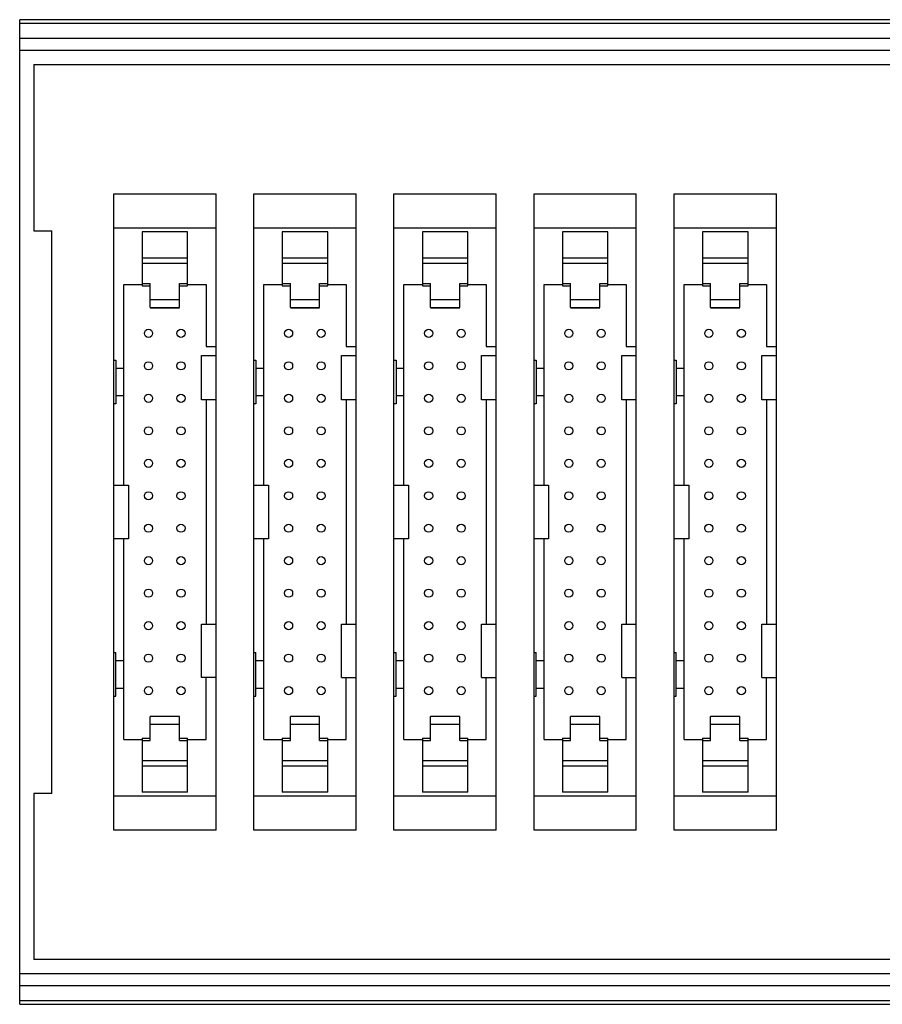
# Model space of a CAD drawing. Header units: millimetres. Extents: x 37 to 172, y 123 to 200.
# Tile 1 of 3: x 37 to 104, y 123 to 200. Entities that reach past the tile are written whole.
import ezdxf

# ---------------------------------------------------------------- set-up
doc = ezdxf.new("R2010")
doc.units = ezdxf.units.MM
doc.header["$LTSCALE"] = 19.36
doc.layers.get('0').update_dxf_attribs({"linetype": 'CONTINUOUS'})

msp = doc.modelspace()

# ---------------------------------------------------------------- linework, layer by layer
at = {"color": 6, "linetype": 'Continuous'}
for p, q in [((36.783, 123.43), (36.783, 200.43)), ((171.683, 200.43), (36.783, 200.43)), ((171.683, 200.13), (36.783, 200.13)), ((37.883, 196.93), (37.883, 183.926)), ((37.883, 196.93), (170.583, 196.93)), ((44.137, 137.038), (44.137, 186.822)), ((44.137, 186.822), (52.138, 186.822)), ((52.138, 137.038), (52.138, 186.822)), ((55.091, 137.038), (55.091, 186.822)), ((55.091, 186.822), (63.092, 186.822)), ((63.092, 137.038), (63.092, 186.822)), ((66.045, 137.038), (66.045, 186.822)), ((66.045, 186.822), (74.046, 186.822)), ((74.046, 137.038), (74.046, 186.822)), ((76.998, 137.038), (76.998, 186.822)), ((76.998, 186.822), (84.999, 186.822)), ((84.999, 137.038), (84.999, 186.822)), ((87.952, 137.038), (87.952, 186.822)), ((87.952, 186.822), (95.953, 186.822)), ((95.953, 137.038), (95.953, 186.822)), ((44.137, 184.155), (52.138, 184.155)), ((55.091, 184.155), (63.092, 184.155)), ((66.045, 184.155), (74.046, 184.155)), ((76.998, 184.155), (84.999, 184.155)), ((87.952, 184.155), (95.953, 184.155)), ((37.883, 183.926), (39.283, 183.926)), ((39.283, 139.926), (39.283, 183.926)), ((49.916, 183.85), (46.36, 183.85)), ((46.36, 183.849), (46.36, 179.609)), ((49.916, 179.609), (49.916, 183.849)), ((60.869, 183.85), (57.313, 183.85)), ((57.313, 183.849), (57.313, 179.609)), ((60.869, 179.609), (60.869, 183.849)), ((71.823, 183.85), (68.267, 183.85)), ((68.267, 183.849), (68.267, 179.609)), ((71.823, 179.609), (71.823, 183.849)), ((82.777, 183.85), (79.221, 183.85)), ((79.221, 183.849), (79.221, 179.609)), ((82.777, 179.609), (82.777, 183.849)), ((93.731, 183.85), (90.175, 183.85)), ((90.175, 183.849), (90.175, 179.609)), ((93.731, 179.609), (93.731, 183.849)), ((44.924, 164.026), (44.924, 179.71)), ((44.924, 179.71), (46.36, 179.71)), ((46.36, 179.804), (46.995, 179.804)), ((46.36, 179.609), (46.995, 179.609)), ((46.995, 177.921), (46.995, 179.804)), ((49.281, 177.921), (49.281, 179.804)), ((49.281, 179.804), (49.916, 179.804)), ((49.281, 179.609), (49.916, 179.609)), ((49.916, 179.71), (51.351, 179.71)), ((51.351, 179.71), (51.351, 174.884)), ((55.878, 164.026), (55.878, 179.71)), ((55.878, 179.71), (57.313, 179.71)), ((57.313, 179.804), (57.948, 179.804)), ((57.313, 179.609), (57.948, 179.609)), ((57.948, 177.921), (57.948, 179.804)), ((60.234, 177.921), (60.234, 179.804)), ((60.234, 179.804), (60.869, 179.804)), ((60.234, 179.609), (60.869, 179.609)), ((60.869, 179.71), (62.304, 179.71)), ((62.304, 179.71), (62.304, 174.884)), ((66.832, 164.026), (66.832, 179.71)), ((66.832, 179.71), (68.267, 179.71)), ((68.267, 179.804), (68.902, 179.804)), ((68.267, 179.609), (68.902, 179.609)), ((68.902, 177.921), (68.902, 179.804)), ((71.188, 177.921), (71.188, 179.804)), ((71.188, 179.804), (71.823, 179.804)), ((71.188, 179.609), (71.823, 179.609)), ((71.823, 179.71), (73.258, 179.71)), ((73.258, 179.71), (73.258, 174.884)), ((77.786, 164.026), (77.786, 179.71)), ((77.786, 179.71), (79.221, 179.71)), ((79.221, 179.804), (79.856, 179.804)), ((79.221, 179.609), (79.856, 179.609)), ((79.856, 177.921), (79.856, 179.804)), ((82.142, 177.921), (82.142, 179.804)), ((82.142, 179.804), (82.777, 179.804)), ((82.142, 179.609), (82.777, 179.609)), ((82.777, 179.71), (84.212, 179.71)), ((84.212, 179.71), (84.212, 174.884)), ((88.739, 164.026), (88.739, 179.71)), ((88.739, 179.71), (90.175, 179.71)), ((90.175, 179.804), (90.81, 179.804)), ((90.175, 179.609), (90.81, 179.609)), ((90.81, 177.921), (90.81, 179.804)), ((93.096, 177.921), (93.096, 179.804)), ((93.096, 179.804), (93.731, 179.804)), ((93.096, 179.609), (93.731, 179.609)), ((93.731, 179.71), (95.166, 179.71)), ((95.166, 179.71), (95.166, 174.884)), ((46.995, 178.561), (49.281, 178.561)), ((46.995, 177.924), (49.281, 177.924)), ((46.995, 177.906), (49.281, 177.906)), ((57.948, 178.561), (60.234, 178.561)), ((57.948, 177.924), (60.234, 177.924)), ((57.948, 177.906), (60.234, 177.906)), ((68.902, 178.561), (71.188, 178.561)), ((68.902, 177.924), (71.188, 177.924)), ((68.902, 177.906), (71.188, 177.906)), ((79.856, 178.561), (82.142, 178.561)), ((79.856, 177.924), (82.142, 177.924)), ((79.856, 177.906), (82.142, 177.906)), ((90.81, 178.561), (93.096, 178.561)), ((90.81, 177.924), (93.096, 177.924)), ((90.81, 177.906), (93.096, 177.906)), ((51.351, 174.884), (52.138, 174.884)), ((62.304, 174.884), (63.092, 174.884)), ((73.258, 174.884), (74.046, 174.884)), ((84.212, 174.884), (84.999, 174.884)), ((95.166, 174.884), (95.953, 174.884)), ((50.995, 170.693), (50.995, 174.16)), ((50.995, 174.16), (52.138, 174.16)), ((61.949, 170.693), (61.949, 174.16)), ((61.949, 174.16), (63.092, 174.16)), ((72.903, 170.693), (72.903, 174.16)), ((72.903, 174.16), (74.046, 174.16)), ((83.856, 170.693), (83.856, 174.16)), ((83.856, 174.16), (84.999, 174.16)), ((94.81, 170.693), (94.81, 174.16)), ((94.81, 174.16), (95.953, 174.16)), ((44.137, 173.792), (44.302, 173.792)), ((44.302, 173.792), (44.302, 170.388)), ((55.091, 173.792), (55.256, 173.792)), ((55.256, 173.792), (55.256, 170.388)), ((66.045, 173.792), (66.21, 173.792)), ((66.21, 173.792), (66.21, 170.388)), ((76.998, 173.792), (77.163, 173.792)), ((77.163, 173.792), (77.163, 170.388)), ((87.952, 173.792), (88.117, 173.792)), ((88.117, 173.792), (88.117, 170.388)), ((44.302, 173.17), (44.924, 173.17)), ((55.256, 173.17), (55.878, 173.17)), ((66.21, 173.17), (66.832, 173.17)), ((77.163, 173.17), (77.786, 173.17)), ((88.117, 173.17), (88.739, 173.17)), ((44.924, 171.011), (44.302, 171.011)), ((55.878, 171.011), (55.256, 171.011)), ((66.832, 171.011), (66.21, 171.011)), ((77.786, 171.011), (77.163, 171.011)), ((88.739, 171.011), (88.117, 171.011)), ((44.302, 170.388), (44.137, 170.388)), ((52.138, 170.693), (50.995, 170.693)), ((51.351, 170.693), (51.351, 153.167)), ((55.256, 170.388), (55.091, 170.388)), ((63.092, 170.693), (61.949, 170.693)), ((62.304, 170.693), (62.304, 153.167)), ((66.21, 170.388), (66.045, 170.388)), ((74.046, 170.693), (72.903, 170.693)), ((73.258, 170.693), (73.258, 153.167)), ((77.163, 170.388), (76.998, 170.388)), ((84.999, 170.693), (83.856, 170.693)), ((84.212, 170.693), (84.212, 153.167)), ((88.117, 170.388), (87.952, 170.388)), ((95.953, 170.693), (94.81, 170.693)), ((95.166, 170.693), (95.166, 153.167)), ((44.137, 164.026), (45.28, 164.026)), ((45.28, 164.026), (45.28, 159.835)), ((55.091, 164.026), (56.234, 164.026)), ((56.234, 164.026), (56.234, 159.835)), ((66.045, 164.026), (67.188, 164.026)), ((67.188, 164.026), (67.188, 159.835)), ((76.998, 164.026), (78.141, 164.026)), ((78.141, 164.026), (78.141, 159.835)), ((87.952, 164.026), (89.095, 164.026)), ((89.095, 164.026), (89.095, 159.835)), ((45.28, 159.835), (44.137, 159.835)), ((44.924, 144.15), (44.924, 159.835)), ((56.234, 159.835), (55.091, 159.835)), ((55.878, 144.15), (55.878, 159.835)), ((67.188, 159.835), (66.045, 159.835)), ((66.832, 144.15), (66.832, 159.835)), ((78.141, 159.835), (76.998, 159.835)), ((77.786, 144.15), (77.786, 159.835)), ((89.095, 159.835), (87.952, 159.835)), ((88.739, 144.15), (88.739, 159.835)), ((50.995, 148.976), (50.995, 153.167)), ((50.995, 153.167), (52.138, 153.167)), ((61.949, 148.976), (61.949, 153.167)), ((61.949, 153.167), (63.092, 153.167)), ((72.903, 148.976), (72.903, 153.167)), ((72.903, 153.167), (74.046, 153.167)), ((83.856, 148.976), (83.856, 153.167)), ((83.856, 153.167), (84.999, 153.167)), ((94.81, 148.976), (94.81, 153.167)), ((94.81, 153.167), (95.953, 153.167)), ((44.137, 150.932), (44.302, 150.932)), ((44.302, 147.528), (44.302, 150.932)), ((55.091, 150.932), (55.256, 150.932)), ((55.256, 147.528), (55.256, 150.932)), ((66.045, 150.932), (66.21, 150.932)), ((66.21, 147.528), (66.21, 150.932)), ((76.998, 150.932), (77.163, 150.932)), ((77.163, 147.528), (77.163, 150.932)), ((87.952, 150.932), (88.117, 150.932)), ((88.117, 147.528), (88.117, 150.932)), ((44.302, 150.31), (44.924, 150.31)), ((55.256, 150.31), (55.878, 150.31)), ((66.21, 150.31), (66.832, 150.31)), ((77.163, 150.31), (77.786, 150.31)), ((88.117, 150.31), (88.739, 150.31)), ((52.138, 148.976), (50.995, 148.976)), ((51.351, 144.15), (51.351, 148.976)), ((61.949, 148.976), (63.092, 148.976)), ((62.304, 144.15), (62.304, 148.976)), ((72.903, 148.976), (74.046, 148.976)), ((73.258, 144.15), (73.258, 148.976)), ((83.856, 148.976), (84.999, 148.976)), ((84.212, 144.15), (84.212, 148.976)), ((94.81, 148.976), (95.953, 148.976)), ((95.166, 144.15), (95.166, 148.976)), ((44.302, 148.151), (44.924, 148.151)), ((55.256, 148.151), (55.878, 148.151)), ((66.21, 148.151), (66.832, 148.151)), ((77.163, 148.151), (77.786, 148.151)), ((88.117, 148.151), (88.739, 148.151)), ((44.137, 147.528), (44.302, 147.528)), ((55.091, 147.528), (55.256, 147.528)), ((66.045, 147.528), (66.21, 147.528)), ((76.998, 147.528), (77.163, 147.528)), ((87.952, 147.528), (88.117, 147.528)), ((46.995, 145.958), (49.281, 145.958)), ((46.995, 144.057), (46.995, 145.94)), ((49.281, 145.936), (46.995, 145.936)), ((49.281, 144.057), (49.281, 145.94)), ((57.948, 145.958), (60.234, 145.958)), ((57.948, 144.057), (57.948, 145.94)), ((60.234, 145.936), (57.948, 145.936)), ((60.234, 144.057), (60.234, 145.94)), ((68.902, 145.958), (71.188, 145.958)), ((68.902, 144.057), (68.902, 145.94)), ((71.188, 145.936), (68.902, 145.936)), ((71.188, 144.057), (71.188, 145.94)), ((79.856, 145.958), (82.142, 145.958)), ((79.856, 144.057), (79.856, 145.94)), ((82.142, 145.936), (79.856, 145.936)), ((82.142, 144.057), (82.142, 145.94)), ((90.81, 145.958), (93.096, 145.958)), ((90.81, 144.057), (90.81, 145.94)), ((93.096, 145.936), (90.81, 145.936)), ((93.096, 144.057), (93.096, 145.94)), ((49.281, 145.3), (46.995, 145.3)), ((60.234, 145.3), (57.948, 145.3)), ((71.188, 145.3), (68.902, 145.3)), ((82.142, 145.3), (79.856, 145.3)), ((93.096, 145.3), (90.81, 145.3)), ((44.924, 144.15), (46.36, 144.15)), ((46.36, 144.252), (46.36, 140.011)), ((46.36, 144.252), (46.995, 144.252)), ((46.36, 144.057), (46.995, 144.057)), ((49.281, 144.252), (49.916, 144.252)), ((49.281, 144.057), (49.916, 144.057)), ((49.916, 140.011), (49.916, 144.252)), ((49.916, 144.15), (51.351, 144.15)), ((55.878, 144.15), (57.313, 144.15)), ((57.313, 144.252), (57.313, 140.011)), ((57.313, 144.252), (57.948, 144.252)), ((57.313, 144.057), (57.948, 144.057)), ((60.234, 144.252), (60.869, 144.252)), ((60.234, 144.057), (60.869, 144.057)), ((60.869, 140.011), (60.869, 144.252)), ((60.869, 144.15), (62.304, 144.15)), ((66.832, 144.15), (68.267, 144.15)), ((68.267, 144.252), (68.267, 140.011)), ((68.267, 144.252), (68.902, 144.252)), ((68.267, 144.057), (68.902, 144.057)), ((71.188, 144.252), (71.823, 144.252)), ((71.188, 144.057), (71.823, 144.057)), ((71.823, 140.011), (71.823, 144.252)), ((71.823, 144.15), (73.258, 144.15)), ((77.786, 144.15), (79.221, 144.15)), ((79.221, 144.252), (79.221, 140.011)), ((79.221, 144.252), (79.856, 144.252)), ((79.221, 144.057), (79.856, 144.057)), ((82.142, 144.252), (82.777, 144.252)), ((82.142, 144.057), (82.777, 144.057)), ((82.777, 140.011), (82.777, 144.252)), ((82.777, 144.15), (84.212, 144.15)), ((88.739, 144.15), (90.175, 144.15)), ((90.175, 144.252), (90.81, 144.252)), ((90.175, 144.252), (90.175, 140.011)), ((90.175, 144.057), (90.81, 144.057)), ((93.096, 144.252), (93.731, 144.252)), ((93.096, 144.057), (93.731, 144.057)), ((93.731, 140.011), (93.731, 144.252)), ((93.731, 144.15), (95.166, 144.15)), ((37.883, 139.926), (37.883, 126.93)), ((39.283, 139.926), (37.883, 139.926)), ((52.138, 139.705), (44.137, 139.705)), ((49.916, 140.011), (46.36, 140.011)), ((63.092, 139.705), (55.091, 139.705)), ((60.869, 140.011), (57.313, 140.011)), ((74.046, 139.705), (66.045, 139.705)), ((71.823, 140.011), (68.267, 140.011)), ((84.999, 139.705), (76.998, 139.705)), ((82.777, 140.011), (79.221, 140.011)), ((95.953, 139.705), (87.952, 139.705)), ((93.731, 140.011), (90.175, 140.011)), ((52.138, 137.038), (44.137, 137.038)), ((63.092, 137.038), (55.091, 137.038)), ((74.046, 137.038), (66.045, 137.038)), ((84.999, 137.038), (76.998, 137.038)), ((95.953, 137.038), (87.952, 137.038)), ((170.583, 126.93), (37.883, 126.93)), ((36.783, 123.73), (171.683, 123.73)), ((36.783, 123.43), (171.683, 123.43))]:
    msp.add_line(p, q, dxfattribs=at)
at = {"color": 9, "linetype": 'Continuous'}
for p, q in [((36.783, 198.989), (171.683, 198.989)), ((171.683, 198.023), (36.783, 198.023)), ((46.36, 181.805), (49.916, 181.805)), ((57.313, 181.805), (60.869, 181.805)), ((68.267, 181.805), (71.823, 181.805)), ((79.221, 181.805), (82.777, 181.805)), ((90.175, 181.805), (93.731, 181.805)), ((49.916, 181.363), (46.36, 181.363)), ((60.869, 181.363), (57.313, 181.363)), ((71.823, 181.363), (68.267, 181.363)), ((82.777, 181.363), (79.221, 181.363)), ((93.731, 181.363), (90.175, 181.363)), ((46.36, 142.498), (49.916, 142.498)), ((57.313, 142.498), (60.869, 142.498)), ((68.267, 142.498), (71.823, 142.498)), ((79.221, 142.498), (82.777, 142.498)), ((90.175, 142.498), (93.731, 142.498)), ((49.916, 142.055), (46.36, 142.055)), ((60.869, 142.055), (57.313, 142.055)), ((71.823, 142.055), (68.267, 142.055)), ((82.777, 142.055), (79.221, 142.055)), ((93.731, 142.055), (90.175, 142.055)), ((36.783, 125.837), (171.683, 125.837)), ((171.683, 124.871), (36.783, 124.871))]:
    msp.add_line(p, q, dxfattribs=at)
at = {"color": 6, "linetype": 'Continuous'}
for centre in [(46.855, 175.9), (49.395, 175.9), (57.809, 175.9), (60.349, 175.9), (68.762, 175.9), (71.302, 175.9), (79.716, 175.9), (82.256, 175.9), (90.67, 175.9), (93.21, 175.9), (46.855, 173.36), (49.395, 173.36), (57.809, 173.36), (60.349, 173.36), (68.762, 173.36), (71.302, 173.36), (79.716, 173.36), (82.256, 173.36), (90.67, 173.36), (93.21, 173.36), (46.855, 170.82), (49.395, 170.82), (57.809, 170.82), (60.349, 170.82), (68.762, 170.82), (71.302, 170.82), (79.716, 170.82), (82.256, 170.82), (90.67, 170.82), (93.21, 170.82), (46.855, 168.28), (49.395, 168.28), (57.809, 168.28), (60.349, 168.28), (68.762, 168.28), (71.302, 168.28), (79.716, 168.28), (82.256, 168.28), (90.67, 168.28), (93.21, 168.28), (46.855, 165.74), (49.395, 165.74), (57.809, 165.74), (60.349, 165.74), (68.762, 165.74), (71.302, 165.74), (79.716, 165.74), (82.256, 165.74), (90.67, 165.74), (93.21, 165.74), (46.855, 163.2), (49.395, 163.2), (57.809, 163.2), (60.349, 163.2), (68.762, 163.2), (71.302, 163.2), (79.716, 163.2), (82.256, 163.2), (90.67, 163.2), (93.21, 163.2), (46.855, 160.66), (49.395, 160.66), (57.809, 160.66), (60.349, 160.66), (68.762, 160.66), (71.302, 160.66), (79.716, 160.66), (82.256, 160.66), (90.67, 160.66), (93.21, 160.66), (46.855, 158.12), (49.395, 158.12), (57.809, 158.12), (60.349, 158.12), (68.762, 158.12), (71.302, 158.12), (79.716, 158.12), (82.256, 158.12), (90.67, 158.12), (93.21, 158.12), (46.855, 155.58), (49.395, 155.58), (57.809, 155.58), (60.349, 155.58), (68.762, 155.58), (71.302, 155.58), (79.716, 155.58), (82.256, 155.58), (90.67, 155.58), (93.21, 155.58), (46.855, 153.04), (49.395, 153.04), (57.809, 153.04), (60.349, 153.04), (68.762, 153.04), (71.302, 153.04), (79.716, 153.04), (82.256, 153.04), (90.67, 153.04), (93.21, 153.04), (46.855, 150.5), (49.395, 150.5), (57.809, 150.5), (60.349, 150.5), (68.762, 150.5), (71.302, 150.5), (79.716, 150.5), (82.256, 150.5), (90.67, 150.5), (93.21, 150.5), (46.855, 147.96), (49.395, 147.96), (57.809, 147.96), (60.349, 147.96), (68.762, 147.96), (71.302, 147.96), (79.716, 147.96), (82.256, 147.96), (90.67, 147.96), (93.21, 147.96)]:
    msp.add_circle(centre, 0.318, dxfattribs=at)

doc.saveas('drawing.dxf')
